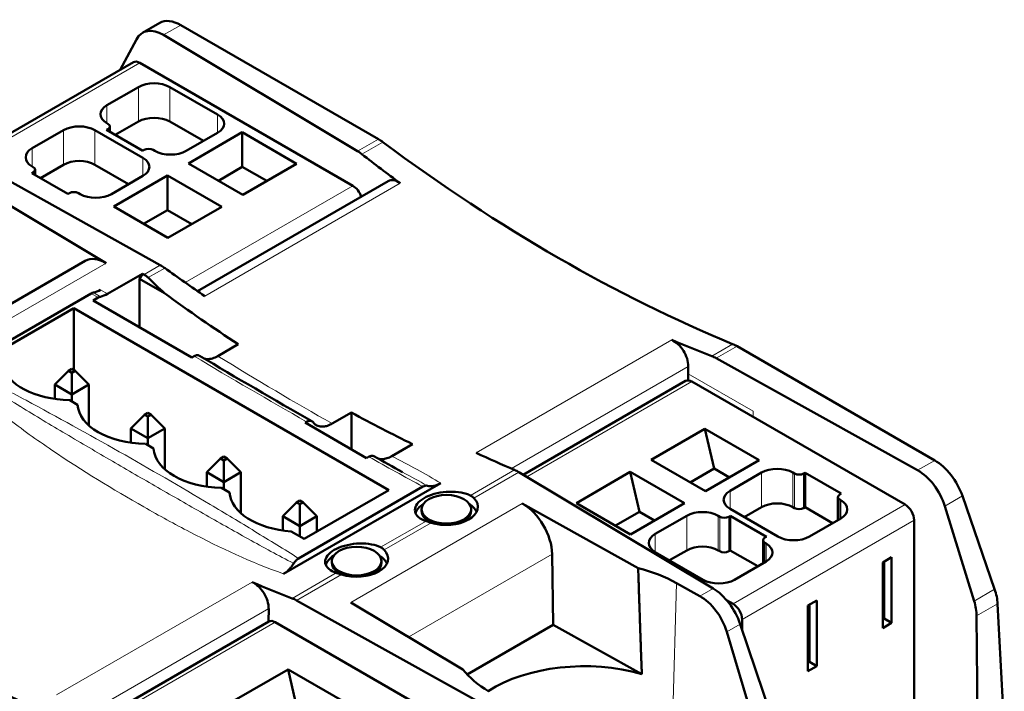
# Model space of a CAD drawing. Header units: millimetres. Extents: x 0 to 280, y 0 to 198.
# Tile 10 of 12: x 178 to 224, y 93 to 125. Entities that reach past the tile are written whole.
import ezdxf

# ---------------------------------------------------------------- set-up
doc = ezdxf.new("R2010")
doc.units = ezdxf.units.MM
doc.header["$LTSCALE"] = 0.666667
doc.layers.add('Arêtes tangentes visibles(celduc)', color=7, linetype='Continuous', lineweight=18)
doc.layers.add('Arêtes visibles(celduc)', color=7, linetype='Continuous', lineweight=50)

msp = doc.modelspace()

# ---------------------------------------------------------------- linework, layer by layer
at = {"layer": 'Arêtes tangentes visibles(celduc)'}
for p, q in [((184.33, 124.012), (185.142, 124.481)), ((183.211, 122.695), (175.251, 118.099)), ((183.141, 119.919), (183.141, 121.552)), ((184.625, 119.919), (184.625, 121.552)), ((181.656, 119.837), (181.656, 120.695)), ((186.888, 119.388), (186.888, 120.246)), ((179.605, 117.878), (179.605, 119.511)), ((181.09, 117.878), (181.09, 119.511)), ((181.705, 119.482), (181.705, 119.564)), ((194.49, 119.084), (193.505, 118.515)), ((193.708, 118.376), (194.697, 118.947)), ((178.12, 117.796), (178.12, 118.653)), ((183.353, 117.347), (183.353, 118.204)), ((178.17, 117.441), (178.17, 117.523)), ((193.287, 116.877), (185.361, 112.301)), ((195.52, 117.002), (186.278, 111.667)), ((181.616, 113.223), (173.505, 108.54)), ((183.41, 112.687), (184.175, 113.128)), ((183.337, 112.723), (183.342, 112.726)), ((183.342, 112.726), (183.41, 112.687)), ((183.41, 112.687), (183.407, 112.685)), ((183.601, 112.541), (184.386, 112.994)), ((180.906, 111.787), (181.239, 111.595)), ((181.35, 111.638), (181.017, 111.83)), ((181.684, 111.768), (181.351, 111.961)), ((199.112, 104.257), (208.353, 109.593)), ((211.236, 109.398), (210.247, 108.827)), ((211.442, 109.296), (210.458, 108.728)), ((209.137, 108.34), (200.773, 103.51)), ((201.503, 103.116), (209.313, 107.625)), ((209.134, 107.99), (212.199, 106.223)), ((212.199, 106.223), (212.205, 105.955)), ((219.979, 103.43), (220.79, 103.899)), ((200.925, 103.445), (198.837, 102.24)), ((199.006, 102.116), (201.128, 103.341)), ((212.601, 101.685), (212.601, 103.318)), ((214.086, 101.685), (214.086, 103.318)), ((214.163, 101.64), (214.163, 103.273)), ((214.588, 101.64), (214.588, 103.273)), ((211.116, 101.604), (211.116, 102.461)), ((216.299, 101.126), (216.299, 102.041)), ((216.348, 101.155), (216.348, 102.012)), ((221.266, 101.738), (222.097, 102.218)), ((201.289, 101.858), (193.189, 97.182)), ((211.257, 97.113), (219.389, 101.808)), ((196.741, 101.029), (194.595, 99.79)), ((209.065, 99.644), (209.065, 101.277)), ((210.55, 99.644), (210.55, 101.277)), ((210.628, 99.599), (210.628, 101.232)), ((211.052, 99.599), (211.052, 101.232)), ((211.681, 96.378), (219.813, 101.073)), ((194.763, 99.666), (196.986, 100.95)), ((207.58, 99.562), (207.58, 100.42)), ((212.763, 99.085), (212.763, 99.999)), ((212.813, 99.113), (212.813, 99.971)), ((195.92, 95.55), (202.703, 99.466)), ((192.498, 98.58), (190.41, 97.374)), ((190.621, 97.275), (192.743, 98.5)), ((188.518, 98.141), (179.276, 92.806)), ((208.582, 98.095), (208.251, 86.748)), ((209.679, 97.484), (210.308, 97.847)), ((222.653, 97.248), (223.621, 97.807)), ((189.301, 96.887), (180.936, 92.058)), ((222.769, 96.543), (223.764, 97.117)), ((181.666, 91.664), (189.606, 96.247)), ((210.958, 95.787), (211.592, 96.153))]:
    msp.add_line(p, q, dxfattribs=at)
msp.add_ellipse((417.528, 206.979), major_axis=(319.533, -25.993), ratio=0.506406, start_param=3.943002, end_param=3.966846, dxfattribs=at)
for points in [[(192.307, 105.637), (190.539, 106.624), (188.745, 107.698), (186.899, 108.832)], [(194.028, 104.07), (194.879, 103.595), (195.733, 103.123), (196.596, 102.656)], [(197.441, 102.826), (196.718, 103.251), (195.929, 103.669), (195.125, 104.101)], [(196.804, 102.698), (196.413, 102.914), (196.02, 103.131), (195.627, 103.347)]]:
    msp.add_open_spline(points, degree=3, dxfattribs=at)
for points, knots in [([(175.07, 107.615), (175.331, 107.304), (175.946, 106.717), (177.273, 105.624), (179.752, 103.864), (182.673, 102.077), (186.291, 100.105), (188.456, 99.075), (190.004, 98.533)], [0, 0, 0, 0, 0.152336, 0.304672, 0.609345, 1.21869, 1.523362, 2.1232, 2.1232, 2.1232, 2.1232]), ([(175.444, 107.8), (175.781, 107.569), (176.127, 107.345), (176.476, 107.123), (176.483, 107.118), (176.491, 107.114), (176.498, 107.109), (176.844, 106.889), (177.192, 106.672), (177.542, 106.457), (177.552, 106.45), (177.562, 106.444), (177.572, 106.438), (178.281, 106.002), (178.995, 105.575), (179.709, 105.152), (180.444, 104.716), (181.179, 104.286), (181.912, 103.859), (182.631, 103.441), (183.347, 103.027), (184.06, 102.616), (184.779, 102.202), (185.494, 101.791), (186.208, 101.384), (186.918, 100.979), (187.627, 100.578), (188.338, 100.184), (189.049, 99.789), (189.762, 99.4), (190.483, 99.022)], [0, 0, 0, 0, 0.149273, 0.149273, 0.149273, 0.152402, 0.152402, 0.152402, 0.300475, 0.300475, 0.300475, 0.304805, 0.304805, 0.304805, 0.604903, 0.604903, 0.604903, 0.914414, 0.914414, 0.914414, 1.217972, 1.217972, 1.217972, 1.524023, 1.524023, 1.524023, 1.828827, 1.828827, 1.828827, 2.133632, 2.133632, 2.133632, 2.133632]), ([(190.719, 99.264), (190.034, 99.693), (188.646, 100.546), (185.839, 102.24), (182.255, 104.318), (178.95, 106.142), (176.716, 107.34), (175.963, 107.734), (175.579, 107.926)], [-2.132258, -2.132258, -2.132258, -2.132258, -1.828827, -1.524023, -0.914414, -0.304805, -0.152402, 0, 0, 0, 0])]:
    msp.add_open_spline(points, degree=3, knots=knots, dxfattribs=at)
at = {"layer": 'Arêtes visibles(celduc)'}
for p, q in [((183.338, 124.116), (184.152, 124.586)), ((194.49, 119.084), (185.142, 124.481)), ((184.33, 124.012), (193.505, 118.515)), ((182.283, 122.362), (183.047, 123.804)), ((175.072, 118.199), (182.911, 122.725)), ((183.211, 122.695), (193.287, 116.877)), ((183.141, 121.552), (181.656, 120.695)), ((186.888, 120.246), (184.625, 121.552)), ((181.656, 119.837), (181.705, 119.809)), ((181.793, 119.686), (181.793, 119.431)), ((183.141, 119.919), (182.045, 119.286)), ((186.216, 119), (184.625, 119.919)), ((179.605, 119.511), (178.12, 118.653)), ((183.353, 118.204), (181.09, 119.511)), ((181.705, 119.564), (181.634, 119.523)), ((181.634, 119.523), (183.346, 118.535)), ((185.403, 118.531), (186.888, 119.388)), ((188.055, 119.409), (185.509, 117.939)), ((188.055, 119.409), (190.622, 117.927)), ((188.055, 117.776), (188.055, 119.409)), ((174.659, 118.429), (184.175, 113.128)), ((183.346, 118.535), (183.416, 118.576)), ((183.841, 118.576), (183.918, 118.531)), ((178.12, 117.796), (178.17, 117.767)), ((179.605, 117.878), (178.509, 117.245)), ((182.681, 116.959), (181.09, 117.878)), ((185.509, 117.939), (188.076, 116.457)), ((188.055, 117.776), (186.924, 117.122)), ((189.207, 117.11), (188.055, 117.776)), ((190.622, 117.927), (188.076, 116.457)), ((178.17, 117.523), (178.099, 117.482)), ((178.099, 117.482), (179.81, 116.494)), ((178.257, 117.645), (178.257, 117.39)), ((181.868, 116.49), (183.353, 117.347)), ((184.519, 117.367), (181.974, 115.898)), ((184.519, 117.367), (187.086, 115.885)), ((184.519, 115.734), (184.519, 117.367)), ((185.933, 111.904), (194.945, 117.107)), ((176.295, 116.407), (181.616, 113.223)), ((179.81, 116.494), (179.881, 116.535)), ((180.305, 116.535), (180.383, 116.49)), ((181.974, 115.898), (184.541, 114.416)), ((184.519, 115.734), (183.388, 115.081)), ((185.672, 115.069), (184.519, 115.734)), ((187.086, 115.885), (184.541, 114.416)), ((172.908, 108.872), (180.627, 113.328)), ((181.684, 111.768), (183.337, 112.723)), ((183.201, 112.481), (183.338, 112.718)), ((183.338, 112.718), (183.337, 112.723)), ((183.337, 112.723), (183.407, 112.685)), ((183.48, 112.642), (183.338, 112.718)), ((184.372, 111.805), (183.201, 112.481)), ((183.201, 110.197), (183.201, 112.481)), ((180.906, 111.787), (174.889, 108.313)), ((181.009, 111.462), (181.239, 111.595)), ((185.676, 108.768), (181.009, 111.462)), ((176.083, 108.785), (180.088, 111.096)), ((180.088, 111.096), (194.985, 102.495)), ((180.088, 111.096), (180.088, 108.168)), ((187.858, 109.386), (186.899, 108.832)), ((220.79, 103.899), (211.442, 109.296)), ((185.775, 108.825), (185.676, 108.768)), ((210.458, 108.728), (219.979, 103.43)), ((179.84, 108.132), (179.189, 107.481)), ((179.995, 108.222), (179.84, 108.132)), ((179.84, 108.132), (179.995, 108.043)), ((180.149, 108.132), (179.995, 108.222)), ((179.995, 108.043), (180.149, 108.132)), ((179.995, 108.043), (179.995, 107.015)), ((180.801, 107.481), (180.149, 108.132)), ((209.134, 107.99), (209.137, 108.34)), ((209.013, 107.655), (201.33, 103.22)), ((209.132, 107.683), (209.134, 107.99)), ((219.389, 101.808), (209.313, 107.625)), ((179.995, 107.015), (179.189, 107.481)), ((179.189, 106.805), (179.189, 107.481)), ((180.801, 107.481), (179.995, 107.015)), ((180.801, 105.55), (180.801, 107.481)), ((180.269, 106.531), (179.894, 106.748)), ((179.995, 106.69), (179.995, 107.015)), ((183.587, 106.148), (183.432, 106.058)), ((183.741, 106.058), (183.587, 106.148)), ((192.307, 105.637), (193.214, 106.161)), ((193.214, 104.416), (193.214, 106.161)), ((183.432, 106.058), (182.781, 105.407)), ((183.432, 106.058), (183.587, 105.969)), ((183.587, 105.969), (183.741, 106.058)), ((183.587, 105.969), (183.587, 104.941)), ((184.393, 105.407), (183.741, 106.058)), ((191.022, 105.682), (191.095, 105.724)), ((193.921, 104.008), (191.022, 105.682)), ((183.587, 104.941), (182.781, 105.407)), ((182.781, 104.731), (182.781, 105.407)), ((184.393, 105.407), (183.587, 104.941)), ((184.393, 103.476), (184.393, 105.407)), ((207.382, 103.923), (209.928, 105.392)), ((212.495, 103.91), (209.928, 105.392)), ((209.928, 105.392), (210.36, 103.51)), ((183.587, 104.616), (183.587, 104.941)), ((179.189, 104.292), (179.189, 104.293)), ((180.801, 104.508), (180.801, 104.508)), ((183.861, 104.457), (183.486, 104.674)), ((196.104, 104.666), (195.125, 104.101)), ((187.024, 103.985), (186.373, 103.333)), ((187.179, 104.074), (187.024, 103.985)), ((187.024, 103.985), (187.179, 103.895)), ((187.333, 103.985), (187.179, 104.074)), ((187.179, 103.895), (187.333, 103.985)), ((187.179, 103.895), (187.179, 102.868)), ((187.985, 103.333), (187.333, 103.985)), ((194.028, 104.07), (193.921, 104.008)), ((209.949, 102.441), (207.382, 103.923)), ((209.949, 102.441), (212.495, 103.91)), ((179.995, 103.76), (179.995, 103.76)), ((182.781, 103.355), (182.781, 103.356)), ((210.308, 97.847), (201.128, 103.341)), ((203.847, 101.881), (206.392, 103.351)), ((208.959, 101.869), (206.392, 103.351)), ((206.392, 103.351), (206.825, 101.468)), ((209.229, 102.856), (210.36, 103.51)), ((210.36, 103.51), (211.08, 103.094)), ((180.801, 103.246), (180.801, 103.246)), ((183.587, 102.889), (183.587, 102.889)), ((187.179, 102.868), (186.373, 103.333)), ((186.373, 102.657), (186.373, 103.333)), ((187.985, 103.333), (187.179, 102.868)), ((187.985, 101.402), (187.985, 103.333)), ((212.601, 103.318), (211.116, 102.461)), ((214.163, 103.273), (214.086, 103.318)), ((214.658, 103.314), (214.588, 103.273)), ((216.37, 102.326), (214.658, 103.314)), ((214.658, 101.681), (214.658, 103.314)), ((187.453, 102.383), (187.078, 102.6)), ((187.179, 102.542), (187.179, 102.868)), ((197.441, 102.826), (190.004, 98.533)), ((190.719, 99.264), (196.596, 102.656)), ((194.985, 102.495), (190.981, 100.184)), ((182.781, 102.052), (182.781, 102.052)), ((190.771, 102), (190.617, 101.911)), ((190.926, 101.911), (190.771, 102)), ((216.211, 102.163), (216.211, 101.075)), ((216.299, 102.285), (216.37, 102.326)), ((216.348, 102.012), (216.299, 102.041)), ((223.621, 97.807), (222.097, 102.218)), ((183.587, 101.591), (183.587, 101.591)), ((190.617, 101.911), (189.965, 101.259)), ((190.617, 101.911), (190.771, 101.821)), ((190.771, 101.821), (190.926, 101.911)), ((190.771, 101.821), (190.771, 100.794)), ((191.577, 101.259), (190.926, 101.911)), ((196.526, 101.505), (196.526, 101.586)), ((198.876, 101.505), (198.876, 101.586)), ((201.289, 101.858), (206.77, 98.8)), ((206.414, 100.399), (203.847, 101.881)), ((206.414, 100.399), (208.959, 101.869)), ((211.116, 101.604), (213.379, 100.297)), ((212.601, 101.685), (211.788, 101.216)), ((214.163, 101.64), (214.086, 101.685)), ((214.658, 101.681), (214.588, 101.64)), ((215.959, 100.93), (214.658, 101.681)), ((221.266, 101.738), (222.653, 97.248)), ((184.393, 101.144), (184.393, 101.144)), ((186.373, 101.29), (186.373, 101.29)), ((190.771, 100.794), (189.965, 101.259)), ((189.965, 100.583), (189.965, 101.259)), ((191.577, 101.259), (190.771, 100.794)), ((191.577, 100.528), (191.577, 101.259)), ((205.693, 100.815), (206.825, 101.468)), ((206.825, 101.468), (207.545, 101.053)), ((209.065, 101.277), (207.58, 100.42)), ((210.628, 101.232), (210.55, 101.277)), ((211.123, 101.273), (211.052, 101.232)), ((212.834, 100.285), (211.123, 101.273)), ((211.123, 99.64), (211.123, 101.273)), ((214.863, 100.297), (216.348, 101.155)), ((219.813, 91.818), (219.813, 101.073)), ((187.179, 100.833), (187.179, 100.833)), ((190.771, 100.305), (190.771, 100.794)), ((185.517, 100.542), (185.517, 100.542)), ((186.373, 100.103), (186.373, 100.103)), ((187.985, 100.38), (187.985, 100.381)), ((190.981, 100.184), (190.363, 100.54)), ((212.675, 100.122), (212.675, 99.034)), ((212.763, 100.244), (212.834, 100.285)), ((187.179, 99.709), (187.179, 99.709)), ((209.065, 99.644), (208.252, 99.175)), ((210.628, 99.599), (210.55, 99.644)), ((211.123, 99.64), (211.052, 99.599)), ((212.424, 98.889), (211.123, 99.64)), ((212.813, 99.971), (212.763, 99.999)), ((187.985, 99.337), (187.985, 99.338)), ((189.965, 99.296), (189.965, 99.296)), ((202.754, 96.129), (202.703, 99.466)), ((207.58, 99.562), (209.843, 98.256)), ((218.328, 99.073), (218.753, 99.318)), ((218.753, 96.215), (218.753, 99.318)), ((192.284, 99.055), (192.284, 99.137)), ((194.634, 99.055), (194.634, 99.137)), ((211.328, 98.256), (212.813, 99.113)), ((218.328, 95.97), (218.328, 99.073)), ((218.399, 96.419), (218.399, 99.113)), ((208.582, 98.095), (209.679, 97.484)), ((211.257, 97.113), (210.942, 97.295)), ((189.297, 96.272), (189.301, 96.887)), ((190.621, 97.275), (200.137, 91.974)), ((198.486, 94.017), (193.189, 97.182)), ((214.793, 97.031), (215.217, 97.276)), ((214.793, 93.929), (214.793, 97.031)), ((214.863, 94.378), (214.863, 97.072)), ((215.217, 94.174), (215.217, 97.276)), ((224.078, 91.143), (223.764, 97.117)), ((211.681, 95.889), (211.681, 96.378)), ((218.399, 96.419), (218.328, 96.378)), ((218.753, 96.215), (218.399, 96.419)), ((222.769, 96.543), (222.812, 91.073)), ((189.306, 96.277), (181.494, 91.767)), ((199.682, 90.43), (189.606, 96.247)), ((198.686, 93.781), (202.754, 96.129)), ((202.754, 96.129), (206.942, 93.793)), ((211.592, 96.153), (213.09, 91.727)), ((218.328, 95.97), (218.753, 96.215)), ((210.958, 95.787), (212.315, 91.28)), ((214.863, 94.378), (214.793, 94.337)), ((214.793, 93.929), (215.217, 94.174)), ((215.217, 94.174), (214.863, 94.378)), ((187.675, 92.545), (190.221, 94.014)), ((192.788, 92.532), (190.221, 94.014)), ((190.221, 94.014), (190.653, 92.132))]:
    msp.add_line(p, q, dxfattribs=at)
for centre, major_axis, ratio, start_param, end_param in [((184.293, 122.358), (-0.932, 1.771), 0.581198, 5.520447, 6.660699), ((185.179, 122.869), (1.038, -1.71), 0.562044, 2.343772, 3.12917), ((183.211, 122.205), (-0.3, 0.52), 0.57735, 5.497787, 6.283185), ((183.883, 121.123), (-1.05, 0), 0.57735, 3.926991, 5.497787), ((182.398, 120.266), (-1.05, 0), 0.57735, 5.497787, 7.068583), ((183.883, 119.49), (-1.05, 0), 0.57735, 3.926991, 5.497787), ((186.146, 119.817), (1.05, 0), 0.57735, 5.497787, 7.068583), ((180.347, 119.082), (-1.05, 0), 0.57735, 3.926991, 5.497787), ((181.493, 119.686), (0.3, 0), 0.57735, 5.497787, 7.068583), ((194.527, 117.472), (1.038, -1.71), 0.562043, 2.197018, 2.343736), ((201.501, 177.944), (-41.528, 68.392), 0.562044, 2.19706, 2.490484), ((178.863, 118.225), (-1.05, 0), 0.57735, 5.497787, 7.068583), ((183.628, 118.453), (-0.3, 0), 0.57735, 3.926991, 5.497787), ((184.661, 118.96), (1.05, 0), 0.57735, 3.926991, 5.497787), ((193.468, 116.861), (-0.932, 1.77), 0.581199, 5.373691, 5.520409), ((203.29, 178.977), (37.289, -70.823), 0.581198, 5.373735, 5.40677), ((177.957, 117.645), (0.3, 0), 0.57735, 5.497787, 7.068583), ((180.347, 117.449), (-1.05, 0), 0.57735, 3.926991, 5.497787), ((182.61, 117.776), (1.05, 0), 0.57735, 5.497787, 7.068583), ((193.287, 116.388), (0.3, -0.52), 0.57735, 1.220204, 2.356194), ((195.423, 116.228), (0.466, -0.885), 0.581198, 2.265178, 3.164253), ((180.093, 116.412), (-0.3, 0), 0.57735, 3.926991, 5.497787), ((181.125, 116.918), (1.05, 0), 0.57735, 3.926991, 5.497787), ((181.592, 111.576), (0.947, -1.762), 0.576817, 2.373773, 3.159171), ((184.212, 111.517), (-1.065, 1.694), 0.572019, 5.329377, 5.476094), ((183.431, 111.066), (1.052, -1.701), 0.577346, 2.2876, 2.338701), ((191.338, 172.077), (42.613, -67.751), 0.57202, 5.329419, 5.362454), ((181.983, 110.23), (1.43, 2.455), 0.574848, 6.138631, 6.234248), ((248.322, 204.976), (-57.186, -98.195), 0.574826, 6.138636, 6.154656), ((180.906, 111.379), (-0.25, -0.433), 0.57735, 3.607323, 3.926991), ((181.351, 113.186), (-0.75, -1.299), 0.57735, 0.465731, 0.785398), ((181.674, 112.999), (0.74, 1.305), 0.582366, 3.602883, 3.922551), ((192.234, 172.594), (39.471, -69.586), 0.582366, 5.371535, 5.433534), ((181.242, 111.185), (0.247, 0.435), 0.582366, 0.461291, 0.780958), ((203.289, 178.957), (39.518, -69.538), 0.603144, 5.615518, 5.648558), ((208.417, 108.726), (0.494, -0.869), 0.603143, 0.807052, 2.474072), ((179.999, 108.666), (-3.324, 0), 0.57735, 0.12445, 1.538981), ((209.313, 107.135), (-0.3, 0.52), 0.57735, 5.497787, 6.283185), ((183.591, 106.592), (-3.324, 0), 0.57735, 0.031815, 1.538981), ((192.234, 172.574), (39.472, -69.565), 0.582367, 5.528131, 5.579278), ((187.184, 104.518), (-3.324, 0), 0.57735, 0.031815, 1.538981), ((191.338, 172.057), (40.475, -68.986), 0.551874, 5.607542, 5.640582), ((220.827, 102.287), (1.038, -1.71), 0.562044, 1.20352, 2.343772), ((213.343, 102.89), (-1.05, 0), 0.57735, 3.926991, 5.497787), ((219.942, 101.776), (-0.988, 1.739), 0.603143, 4.361736, 5.501988), ((214.376, 103.396), (0.3, 0), 0.57735, 3.926991, 5.497787), ((196.623, 102.36), (-0.236, -0.312), 0.61982, 3.393685, 4.115612), ((211.858, 102.032), (-1.05, 0), 0.57735, 5.497787, 7.068583), ((190.776, 102.444), (-3.324, 0), 0.57735, 0.031815, 1.446347), ((197.701, 101.703), (1.488, 0), 0.57735, 4.210577, 6.784997), ((216.511, 102.163), (-0.3, 0), 0.57735, 5.497787, 7.068583), ((215.606, 101.583), (1.05, 0), 0.57735, 5.497787, 7.068583), ((197.701, 101.26), (-1.475, 0), 0.57735, 5.551458, 6.121661), ((197.701, 101.505), (-1.175, 0), 0.57735, 0, 1.091023), ((197.701, 101.505), (1.175, 0), 0.57735, 5.192162, 6.283185), ((197.701, 101.26), (1.475, 0), 0.57735, 0.245959, 0.731728), ((201.264, 100.211), (1, -1.732), 0.59733, 0.820468, 2.356358), ((213.343, 101.257), (-1.05, 0), 0.57735, 3.926991, 5.497787), ((214.376, 101.763), (0.3, 0), 0.57735, 3.926991, 5.497787), ((219.389, 101.318), (-0.3, 0.52), 0.57735, 3.926991, 5.497787), ((209.808, 100.848), (-1.05, 0), 0.57735, 3.926991, 5.497787), ((210.84, 101.355), (0.3, 0), 0.57735, 3.926991, 5.497787), ((173.295, 161.66), (38.383, -70.207), 0.59226, 5.364868, 5.658293), ((208.323, 99.991), (-1.05, 0), 0.57735, 5.497787, 7.068583), ((212.975, 100.122), (-0.3, 0), 0.57735, 5.497787, 7.068583), ((214.121, 100.726), (1.05, 0), 0.57735, 3.926991, 5.497787), ((193.459, 99.253), (1.488, 0), 0.57735, 4.210577, 6.784997), ((209.808, 99.215), (-1.05, 0), 0.57735, 3.926991, 5.497787), ((212.07, 99.542), (1.05, 0), 0.57735, 5.497787, 7.068583), ((193.459, 98.81), (-1.475, 0), 0.57735, 5.551458, 6.121661), ((193.459, 98.81), (1.475, 0), 0.57735, 0.245959, 0.731728), ((210.84, 99.722), (0.3, 0), 0.57735, 3.926991, 5.497787), ((193.459, 99.055), (-1.175, 0), 0.57735, 0, 1.091023), ((193.459, 99.055), (1.175, 0), 0.57735, 5.192162, 6.283185), ((204.222, 95.489), (6.277, 0), 0.57735, 0.802851, 1.152696), ((210.585, 98.685), (1.05, 0), 0.57735, 3.926991, 5.497787), ((188.581, 97.274), (-0.493, 0.87), 0.602786, 3.948974, 5.615993), ((183.458, 167.507), (-39.48, 69.56), 0.602787, 2.474255, 2.507295), ((210.345, 96.235), (-1.012, 1.725), 0.551874, 4.353739, 5.493991), ((222.352, 97.877), (1.038, -1.71), 0.562044, 0.807883, 1.20352), ((209.63, 95.822), (0.972, -1.748), 0.607495, 1.225655, 2.365907), ((211.257, 96.623), (-0.3, 0.52), 0.57735, 3.926991, 5.497787), ((221.328, 97.286), (-0.988, 1.739), 0.603143, 3.966098, 4.361736), ((189.606, 95.758), (-0.3, 0.52), 0.57735, 5.497787, 6.283185), ((204.222, 90.66), (-6.07, 0), 0.57735, 4.247708, 5.557311), ((204.222, 95.489), (-6.277, 0), 0.57735, 0.418101, 0.767945)]:
    msp.add_ellipse(centre, major_axis=major_axis, ratio=ratio, start_param=start_param, end_param=end_param, dxfattribs=at)
for centre in [(197.701, 101.586), (193.459, 99.137)]:
    msp.add_ellipse(centre, major_axis=(1.175, 0), ratio=0.57735, dxfattribs=at)
for points, knots in [([(211.236, 109.398), (211.27, 109.384), (211.304, 109.369), (211.373, 109.334), (211.408, 109.316), (211.442, 109.296)], [0, 0, 0, 0, 0.0146594, 0.0146594, 0.02924517, 0.02924517, 0.02924517, 0.02924517]), ([(186.027, 108.848), (186.018, 108.853), (186.009, 108.858), (185.979, 108.869), (185.956, 108.873), (185.907, 108.872), (185.882, 108.868), (185.829, 108.853), (185.802, 108.841), (185.775, 108.825)], [-0.03990398, -0.03990398, -0.03990398, -0.03990398, -0.03455649, -0.03455649, -0.02303762, -0.02303762, -0.01152092, -0.01152092, 0, 0, 0, 0]), ([(186.899, 108.832), (186.857, 108.807), (186.815, 108.786), (186.773, 108.768), (186.73, 108.749), (186.688, 108.733), (186.647, 108.721), (186.605, 108.709), (186.565, 108.7), (186.524, 108.694), (186.491, 108.689), (186.458, 108.687), (186.426, 108.686), (186.388, 108.686), (186.352, 108.689), (186.317, 108.696), (186.298, 108.699), (186.28, 108.704), (186.262, 108.709)], [0.00000073, 0.00000073, 0.00000073, 0.00000073, 0.01792731, 0.01792731, 0.01792731, 0.03614233, 0.03614233, 0.03614233, 0.05435735, 0.05435735, 0.05435735, 0.06961867, 0.06961867, 0.06961867, 0.08765321, 0.08765321, 0.08765321, 0.09730685, 0.09730685, 0.09730685, 0.09730685]), ([(210.458, 108.728), (210.423, 108.747), (210.387, 108.765), (210.317, 108.798), (210.282, 108.813), (210.247, 108.827)], [0, 0, 0, 0, 0.01465776, 0.01465776, 0.02938951, 0.02938951, 0.02938951, 0.02938951]), ([(191.095, 105.724), (191.113, 105.734), (191.131, 105.743), (191.149, 105.75), (191.168, 105.757), (191.186, 105.763), (191.204, 105.766), (191.212, 105.768), (191.221, 105.769), (191.229, 105.77), (191.246, 105.771), (191.263, 105.771), (191.279, 105.769), (191.295, 105.767), (191.31, 105.763), (191.324, 105.757), (191.339, 105.752), (191.352, 105.744), (191.364, 105.735), (191.377, 105.726), (191.388, 105.715), (191.398, 105.702)], [0, 0, 0, 0, 0.00774599, 0.00774599, 0.00774599, 0.01575447, 0.01575447, 0.01575447, 0.01953192, 0.01953192, 0.01953192, 0.02754498, 0.02754498, 0.02754498, 0.03535508, 0.03535508, 0.03535508, 0.04326631, 0.04326631, 0.04326631, 0.05117754, 0.05117754, 0.05117754, 0.05117754]), ([(191.398, 105.702), (191.42, 105.673), (191.445, 105.647), (191.472, 105.623), (191.492, 105.605), (191.514, 105.589), (191.536, 105.575), (191.566, 105.556), (191.597, 105.541), (191.63, 105.528), (191.663, 105.516), (191.698, 105.507), (191.734, 105.501), (191.751, 105.498), (191.768, 105.496), (191.786, 105.495), (191.814, 105.492), (191.844, 105.492), (191.874, 105.494), (191.913, 105.497), (191.953, 105.502), (191.994, 105.511), (192.024, 105.518), (192.055, 105.526), (192.086, 105.537), (192.127, 105.55), (192.169, 105.567), (192.212, 105.587), (192.243, 105.602), (192.275, 105.619), (192.307, 105.637)], [0.026771, 0.026771, 0.026771, 0.026771, 0.0449105, 0.0449105, 0.0449105, 0.0586313, 0.0586313, 0.0586313, 0.0767101, 0.0767101, 0.0767101, 0.0947813, 0.0947813, 0.0947813, 0.1033632, 0.1033632, 0.1033632, 0.11726, 0.11726, 0.11726, 0.1353473, 0.1353473, 0.1353473, 0.1487751, 0.1487751, 0.1487751, 0.1668146, 0.1668146, 0.1668146, 0.1802935, 0.1802935, 0.1802935, 0.1802935]), ([(194.276, 104.095), (194.266, 104.101), (194.256, 104.105), (194.225, 104.115), (194.203, 104.118), (194.156, 104.116), (194.131, 104.112), (194.08, 104.096), (194.054, 104.085), (194.028, 104.07)], [-0.03903785, -0.03903785, -0.03903785, -0.03903785, -0.03334412, -0.03334412, -0.02223041, -0.02223041, -0.0111173, -0.0111173, 0, 0, 0, 0]), ([(195.125, 104.101), (195.046, 104.055), (194.967, 104.02), (194.814, 103.973), (194.739, 103.96), (194.602, 103.956), (194.539, 103.964), (194.48, 103.982)], [0, 0, 0, 0, 0.03351579, 0.03351579, 0.06696553, 0.06696553, 0.09837104, 0.09837104, 0.09837104, 0.09837104]), ([(200.925, 103.445), (200.958, 103.431), (200.992, 103.415), (201.06, 103.38), (201.094, 103.361), (201.128, 103.341)], [-0.02938915, -0.02938915, -0.02938915, -0.02938915, -0.01465758, -0.01465758, 0, 0, 0, 0]), ([(196.741, 101.029), (196.709, 101.04), (196.678, 101.051), (196.517, 101.117), (196.402, 101.19), (196.25, 101.36), (196.212, 101.457), (196.212, 101.645), (196.25, 101.748), (196.401, 101.943), (196.516, 102.036), (196.648, 102.112), (196.78, 102.189), (196.947, 102.258), (197.314, 102.362), (197.513, 102.396), (197.887, 102.424), (198.087, 102.421), (198.454, 102.375), (198.622, 102.332), (198.782, 102.266), (198.81, 102.253), (198.837, 102.24)], [-0.2378229, -0.2378229, -0.2378229, -0.2378229, -0.2254547, -0.2254547, -0.1688081, -0.1688081, -0.1121615, -0.1121615, -0.0560807, -0.0560807, 0, 0, 0, 0.0560807, 0.0560807, 0.1121615, 0.1121615, 0.1688081, 0.1688081, 0.2254547, 0.2254547, 0.2378229, 0.2378229, 0.2378229, 0.2378229]), ([(196.804, 102.698), (196.896, 102.674), (196.999, 102.674), (197.214, 102.717), (197.328, 102.761), (197.441, 102.826)], [0, 0, 0, 0, 0.04829202, 0.04829202, 0.0963746, 0.0963746, 0.0963746, 0.0963746]), ([(198.837, 102.24), (198.854, 102.231), (198.871, 102.222), (198.886, 102.212), (198.907, 102.2), (198.927, 102.186), (198.946, 102.17), (198.964, 102.156), (198.98, 102.142), (198.996, 102.126), (198.999, 102.122), (199.002, 102.119), (199.006, 102.116)], [-0.0299655, -0.0299655, -0.0299655, -0.0299655, -0.02203182, -0.02203182, -0.02203182, -0.01157888, -0.01157888, -0.01157888, -0.00201631, -0.00201631, -0.00201631, 0, 0, 0, 0]), ([(196.986, 100.95), (196.954, 100.959), (196.924, 100.969), (196.894, 100.979), (196.881, 100.983), (196.868, 100.987), (196.856, 100.991), (196.837, 100.997), (196.82, 101.003), (196.802, 101.009), (196.781, 101.016), (196.761, 101.023), (196.741, 101.029)], [-0.02991599, -0.02991599, -0.02991599, -0.02991599, -0.01916862, -0.01916862, -0.01916862, -0.01458746, -0.01458746, -0.01458746, -0.00792664, -0.00792664, -0.00792664, 0, 0, 0, 0]), ([(192.498, 98.58), (192.466, 98.59), (192.435, 98.601), (192.274, 98.667), (192.159, 98.74), (192.007, 98.911), (191.969, 99.008), (191.97, 99.195), (192.007, 99.298), (192.159, 99.494), (192.273, 99.586), (192.405, 99.663), (192.538, 99.739), (192.705, 99.809), (193.071, 99.913), (193.27, 99.946), (193.644, 99.975), (193.844, 99.972), (194.212, 99.925), (194.379, 99.882), (194.54, 99.816), (194.568, 99.804), (194.595, 99.79)], [-0.2378229, -0.2378229, -0.2378229, -0.2378229, -0.2254547, -0.2254547, -0.1688081, -0.1688081, -0.1121615, -0.1121615, -0.0560807, -0.0560807, 0, 0, 0, 0.0560807, 0.0560807, 0.1121615, 0.1121615, 0.1688081, 0.1688081, 0.2254547, 0.2254547, 0.2378229, 0.2378229, 0.2378229, 0.2378229]), ([(194.595, 99.79), (194.612, 99.782), (194.628, 99.773), (194.644, 99.763), (194.665, 99.75), (194.685, 99.736), (194.704, 99.721), (194.721, 99.707), (194.737, 99.692), (194.753, 99.676), (194.757, 99.673), (194.76, 99.67), (194.763, 99.666)], [-0.0299655, -0.0299655, -0.0299655, -0.0299655, -0.02203182, -0.02203182, -0.02203182, -0.01157888, -0.01157888, -0.01157888, -0.00201631, -0.00201631, -0.00201631, 0, 0, 0, 0]), ([(190.483, 99.022), (190.497, 99.044), (190.511, 99.066), (190.527, 99.086), (190.542, 99.107), (190.559, 99.127), (190.576, 99.145), (190.581, 99.151), (190.587, 99.157), (190.593, 99.163), (190.598, 99.169), (190.604, 99.175), (190.61, 99.18), (190.628, 99.197), (190.646, 99.213), (190.664, 99.227), (190.683, 99.241), (190.701, 99.253), (190.719, 99.264)], [0, 0, 0, 0, 0.00787219, 0.00787219, 0.00787219, 0.01579336, 0.01579336, 0.01579336, 0.01836322, 0.01836322, 0.01836322, 0.02098538, 0.02098538, 0.02098538, 0.0289272, 0.0289272, 0.0289272, 0.03676928, 0.03676928, 0.03676928, 0.03676928]), ([(190.004, 98.533), (190.035, 98.551), (190.066, 98.571), (190.097, 98.593), (190.128, 98.616), (190.158, 98.641), (190.189, 98.667), (190.214, 98.69), (190.239, 98.714), (190.264, 98.739), (190.266, 98.742), (190.269, 98.745), (190.271, 98.747), (190.301, 98.778), (190.329, 98.81), (190.356, 98.844), (190.384, 98.878), (190.41, 98.913), (190.435, 98.949), (190.452, 98.973), (190.467, 98.997), (190.483, 99.022)], [0.00000423, 0.00000423, 0.00000423, 0.00000423, 0.01319998, 0.01319998, 0.01319998, 0.02651454, 0.02651454, 0.02651454, 0.03771931, 0.03771931, 0.03771931, 0.03890628, 0.03890628, 0.03890628, 0.05226872, 0.05226872, 0.05226872, 0.06563115, 0.06563115, 0.06563115, 0.07438272, 0.07438272, 0.07438272, 0.07438272]), ([(192.743, 98.5), (192.712, 98.51), (192.681, 98.52), (192.651, 98.53), (192.638, 98.534), (192.626, 98.538), (192.613, 98.542), (192.595, 98.548), (192.577, 98.554), (192.559, 98.559), (192.538, 98.566), (192.518, 98.573), (192.498, 98.58)], [-0.02991599, -0.02991599, -0.02991599, -0.02991599, -0.01916862, -0.01916862, -0.01916862, -0.01458746, -0.01458746, -0.01458746, -0.00792664, -0.00792664, -0.00792664, 0, 0, 0, 0]), ([(190.621, 97.275), (190.586, 97.295), (190.551, 97.313), (190.48, 97.346), (190.445, 97.361), (190.41, 97.374)], [-0.02925081, -0.02925081, -0.02925081, -0.02925081, -0.01466223, -0.01466223, 0, 0, 0, 0])]:
    msp.add_open_spline(points, degree=3, knots=knots, dxfattribs=at)
for points in [[(186.027, 108.848), (187.781, 107.803), (189.555, 106.769), (191.347, 105.747)], [(194.276, 104.095), (194.725, 103.845), (195.175, 103.596), (195.627, 103.347)]]:
    msp.add_open_spline(points, degree=3, dxfattribs=at)
msp.add_rational_spline([(206.77, 98.8), (206.856, 96.087), (206.942, 93.793)], [1.00092344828, 1.00377759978, 1.00459387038], degree=2, dxfattribs=at)

doc.saveas('drawing.dxf')
